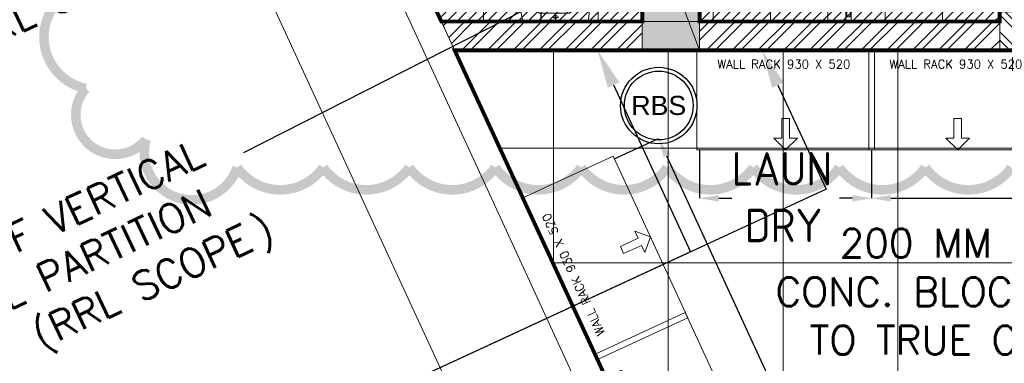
# Model space of a CAD drawing. Header units: millimetres. Extents: x 52937 to 262245, y 6619 to 63681.
# Tile 5 of 56: x 62892 to 68043, y 33579 to 35375. Entities that reach past the tile are written whole.
import ezdxf

# ---------------------------------------------------------------- set-up
doc = ezdxf.new("R2010")
doc.units = ezdxf.units.MM
doc.linetypes.add('CONTINU', pattern=[0])
for name, color, linetype, lineweight in [('AL_F-SLAT-WALL', 8, 'Continuous', 15), ('BAYS-RR', 8, 'Continuous', 0), ('COLUMN', 8, 'Continuous', 0), ('FALSE-CEILING', 8, 'Continuous', 13), ('FLOORING-WITH-HATCH', 8, 'Continuous', 20), ('HATCH', 8, 'Continuous', 5), ('P-RODS', 8, 'Continuous', 0), ('P-WATER-CLOSET', 8, 'Continuous', 0), ('TEXT', 8, 'Continuous', 5), ('WALL-HATCH', 8, 'Continuous', 5), ('WALLS', 8, 'Continuous', 5)]:
    doc.layers.add(name, color=color, linetype=linetype, lineweight=lineweight)
for name, color, linetype in [('AREA', 8, 'Continuous'), ('ARROWS', 6, 'Continuous'), ('DIMENSIONS & CATEGORY - BREAKUP', 8, 'Continuous'), ('F-RBS', 211, 'Continuous'), ('RAISED-FLOOR-AREA', 8, 'Continuous')]:
    doc.layers.add(name, color=color, linetype=linetype)
doc.styles.add('ARIAL', font='romans.shx', dxfattribs={"width": 0.8})
doc.styles.add('ISO', font='iso.shx', dxfattribs={"height": 175})
doc.styles.add('Scale_50', font='simplex.shx', dxfattribs={"height": 75})
doc.styles.get("Standard").update_dxf_attribs({"font": 'arial.ttf'})

# ---------------------------------------------------------------- blocks, each defined once
blk = doc.blocks.new('930 X 530 - WALL-RACK')
at = {"layer": 'BAYS-RR'}
blk.add_lwpolyline([(2181182.7, -389879), (2182112.7, -389879), (2182112.7, -389359), (2181182.7, -389359)], close=True, dxfattribs=at)
blk.add_lwpolyline([(2181647.7, -389879), (2181586.3, -389817.7), (2181627.2, -389817.7), (2181627.2, -389715.4), (2181668.1, -389715.4), (2181668.1, -389817.7), (2181709, -389817.7), (2181647.7, -389879)], dxfattribs=at)
at = {"layer": 'BAYS-RR', "insert": (2181638.1, -389409), "char_height": 45, "width": 1264.967, "attachment_point": 2, "rotation": 360, "style": 'Scale_50'}
blk.add_mtext('WALL RACK 930 X 520', dxfattribs=at)
blk = doc.blocks.new('RBS')
at = {"layer": 'F-RBS'}
for radius in [200, 180]:
    blk.add_circle((0, 0), radius, dxfattribs=at)
at = {"layer": 'F-RBS', "insert": (0, 0), "char_height": 100, "attachment_point": 5}
blk.add_mtext_dynamic_manual_height_columns('\\pxqc;RBS', width=90.385, gutter_width=12.5, heights=[0], dxfattribs=at)
blk = doc.blocks.new('WC2')
at = {"layer": 'P-WATER-CLOSET'}
for p, q in [((0.3, 127.3), (0.3, 169.7)), ((21.5, 148.5), (-20.9, 148.5)), ((75.9, 60.1), (-59.9, 60.1)), ((-170.6, 0), (170.6, 0)), ((83.9, 44.7), (-73.1, 44.7)), ((16.5, 23.3), (-16.5, 23.3)), ((0, 6.8), (0, 39.8))]:
    blk.add_line(p, q, dxfattribs=at)
at = {"layer": 'P-WATER-CLOSET', "const_width": 1}
blk.add_lwpolyline([(50, 0), (50, 12), (-50, 12), (-50, 0), (50, 0)], dxfattribs=at)
at = {"layer": 'P-WATER-CLOSET'}
for centre, radius in [((0.3, 148.5), 12.9), ((0.3, 156.7), 1.64), ((-6.5, 151.2), 1.64), ((-6.4, 145.9), 1.64), ((0.3, 139.9), 1.64), ((8.7, 151.2), 1.64), ((8.8, 145.9), 1.64), ((0, 23.3), 10.1)]:
    blk.add_circle(centre, radius, dxfattribs=at)
for centre, radius, start, end in [((65.8, 47.6), 241.1, 106.0577, 191.3866), ((46.7, 76.3), 195.8, 103.927, 143.2042), ((0.2, 275.5), 4, 80.0139, 106.0577), ((0.6, 262.5), 4, 92.2788, 103.927), ((4.4, 165), 101.6, 47.1811, 92.2788), ((-36.8, 65.3), 217.4, 342.5177, 80.0139), ((20.3, 127.6), 123.9, 8.7116, 64.5786), ((-24.1, 145.1), 111.8, 160.9319, 243.9545), ((-63.7, 149.1), 64.3, 136.2067, 190.0805), ((33.2, 152.9), 119.6, 295.112, 9.2851), ((-53.6, 143.4), 83.6, 204.2077, 265.6761), ((-31.8, 152.1), 96.2, 188.4796, 252.9924), ((52.3, 147.4), 90.5, 285.1653, 1.2134), ((40.9, 200.8), 145, 283.9951, 310.621)]:
    blk.add_arc(centre, radius, start, end, dxfattribs=at)
blk = doc.blocks.new('A$C4EB749B3')
at = {"layer": 'P-RODS'}
blk.add_lwpolyline([(9, 25), (8.9, 450.5), (-9.1, 450.5), (-9, 25)], close=True, dxfattribs=at)
blk.add_lwpolyline([(29, 0), (-29, 0), (-29, 6), (-13.5, 6), (-13.5, 50), (-9, 50), (-9, 25), (9, 25), (9, 50), (13.5, 50), (13.5, 6), (29, 6), (29, 0)], dxfattribs=at)

msp = doc.modelspace()

# ---------------------------------------------------------------- hatches: boundary and pattern name
at = {"layer": 'COLUMN'}
msp.add_hatch(color=256, dxfattribs=at).paths.add_polyline_path([(66148.6, 36014.8), (66448.6, 36014.8), (66448.6, 35214.8), (66148.6, 35214.8)])
at = {"layer": 'FLOORING-WITH-HATCH', "linetype": 'CONTINU'}
h = msp.add_hatch(dxfattribs=at)
h.set_pattern_fill('_USER', color=8, scale=600, style=0, double=1, pattern_type=0)
h.set_pattern_definition([(0, (69884.6, 45503.13), (0, 600), []), (90, (69884.6, 45503.13), (-600, 4e-14), [])])
h.paths.add_polyline_path([(87198.6, 29439.8), (86998.8, 29439.8), (86998.8, 17940.4), (82273.8, 17940.4), (82273.6, 29739.8), (82843.6, 29739.8), (82843.6, 31169.8), (85103.6, 31169.8), (85103.6, 29739.8), (87198.6, 29739.8)], flags=16)
h.paths.add_polyline_path([(71848.6, 44614.6), (72148.6, 44614.6), (72148.6, 43914.6), (71848.6, 43914.6)], flags=16)
h.paths.add_polyline_path([(77548.7, 44615.1), (77848.7, 44615.1), (77848.7, 43915.1), (77548.7, 43915.1)], flags=16)
h.paths.add_polyline_path([(83298.7, 44614.6), (83598.7, 44614.6), (83598.7, 43914.6), (83298.7, 43914.6)], flags=16)
h.paths.add_polyline_path([(83298.7, 40665.4), (83598.7, 40665.4), (83598.7, 39965.4), (83298.7, 39965.4)], flags=16)
h.paths.add_polyline_path([(77548.7, 40665.4), (77848.7, 40665.4), (77848.7, 39965.4), (77548.7, 39965.4)], flags=16)
h.paths.add_polyline_path([(71848.6, 40664.8), (72148.6, 40664.8), (72148.6, 39949.8), (71848.6, 39949.8)], flags=16)
h.paths.add_polyline_path([(77848.7, 35465.4), (77848.7, 34765.4), (77548.7, 34765.4), (77548.7, 35465.4)], flags=16)
h.paths.add_polyline_path([(83298.7, 35465.4), (83598.7, 35465.4), (83598.7, 34965.4), (83298.7, 34965.4)], flags=16)
h.paths.add_polyline_path([(77898.6, 29739.8), (77898.6, 29439.8), (77298.6, 29439.8), (77298.6, 29739.8)], flags=16)
h.paths.add_polyline_path([(72148.6, 29439.8), (71848.6, 29439.8), (71848.6, 30039.8), (72148.6, 30039.8)], flags=17)
h.paths.add_polyline_path([(68798.7, 30139.8), (69098.7, 30139.8), (69098.7, 29439.8), (68798.7, 29439.8)], flags=16)
h.paths.add_polyline_path([(86998.6, 12490.4), (86998.6, 12190.4), (86258.6, 12190.4), (86258.6, 12490.4)], flags=16)
h.paths.add_polyline_path([(71848.6, 37485.9), (71848.6, 38385.9), (73348.6, 38385.9), (73348.6, 37485.9)], flags=16)
h.paths.add_polyline_path([(70878.6, 40179.8), (71848.6, 40179.8), (71848.6, 40664.8), (72148.6, 40664.8), (72148.6, 39949.8), (70878.6, 39954.7), (68248.8, 39964.8), (68248.4, 35415.8), (71548.6, 35416), (72448.6, 35360.9), (72148.6, 35360.9), (72148.6, 34865.4), (71848.6, 34865.4), (71848.6, 35214.8), (65167.2, 35214.8), (67766.7, 29589.6), (74943.8, 29589.6), (74943.8, 26014.8), (76373.6, 26014.8), (76373.6, 26164.8), (76877.5, 26164.8), (76873.6, 23664.8), (76823.6, 23664.8), (76823.6, 20520.3), (76873.6, 20520.3), (76873.6, 19920.3), (76823.6, 19920.3), (76823.6, 16651.8), (78576, 15414), (78635.5, 15498), (79043.6, 15209.1), (78986.7, 15128.8), (82255.2, 12815.3), (82314.1, 12898.4), (82640.6, 12667.3), (82582, 12584.5), (86437.3, 9861.3), (86493.1, 9940.1), (86819.5, 9709), (86766.6, 9634.1), (90398.8, 7063.1), (90422.8, 7097.1), (90708.6, 6895.2), (90708.6, 12429.7), (92958.6, 12429.7), (93254.1, 33285.6), (86771.8, 33285.2), (86771.8, 45844.8), (69885.3, 45503.5), (69885.8, 42889.8), (70878.6, 42889.8)])
h = msp.add_hatch(dxfattribs=at)
h.set_pattern_fill('_USER', color=8, scale=300, angle=270, style=0, double=1, pattern_type=0)
h.set_pattern_definition([(270, (68018.62, 39964.9), (300, -6e-14), []), (0, (68018.62, 39964.9), (0, 300), [])])
edge = h.paths.add_edge_path()
edge.add_line((64800.2, 36009), (66162, 36638.3))
edge.add_line((66162, 36638.3), (65198.4, 38724.1))
edge.add_line((65198.4, 38724.1), (66299.4, 39235.8))
edge.add_line((66299.4, 39235.8), (66448.7, 39235.8))
edge.add_line((66448.7, 39235.8), (66448.9, 39964.8))
edge.add_line((66448.9, 39964.8), (68018.6, 39964.8))
edge.add_line((68018.6, 39964.8), (68018.6, 35365.1))
edge.add_line((68018.6, 35365.1), (66448.6, 35365))
edge.add_line((66448.6, 35365), (66448.6, 36014.8))
edge.add_line((66448.6, 36014.8), (66148.6, 36014.8))
edge.add_line((66148.6, 36014.8), (66148.7, 35365.1))
edge.add_line((66148.7, 35365.1), (65097.8, 35365))
edge.add_line((65097.8, 35365), (64800.2, 36009))
at = {"layer": 'HATCH', "linetype": 'Continuous'}
h = msp.add_hatch(dxfattribs=at)
h.set_pattern_fill('ANSI31', color=8, scale=300, style=0)
h.set_pattern_definition([(45, (-10519421.813, -1781447.46), (-26.5165043, 26.5165043), [])])
edge = h.paths.add_edge_path()
edge.add_line((62073, 41914.4), (63366.8, 42516.2))
edge.add_line((63366.8, 42516.2), (63448.6, 42340.4))
edge.add_line((63448.6, 42340.4), (64749, 42340.2))
edge.add_line((64749, 42340.2), (64749, 41046.4))
edge.add_line((64749, 41046.4), (63142.4, 41029.2))
edge.add_line((63142.4, 41029.2), (62596.5, 40777.7))
edge.add_line((62596.5, 40777.7), (62073, 41914.4))
edge.add_line((64800.2, 36009), (66162, 36638.3))
edge.add_line((66162, 36638.3), (65198.4, 38724.1))
edge.add_line((65198.4, 38724.1), (66299.4, 39235.8))
edge.add_line((66299.4, 39235.8), (66448.7, 39235.8))
edge.add_line((66448.7, 39235.8), (66448.9, 39964.8))
edge.add_line((66448.9, 39964.8), (68018.6, 39964.8))
edge.add_line((68018.6, 39964.8), (68018.6, 35365.1))
edge.add_line((68018.6, 35365.1), (66448.6, 35365))
edge.add_line((66448.6, 35365), (66448.6, 36014.8))
edge.add_line((66448.6, 36014.8), (66148.6, 36014.8))
edge.add_line((66148.6, 36014.8), (66148.7, 35365.1))
edge.add_line((66148.7, 35365.1), (65097.8, 35365))
edge.add_line((65097.8, 35365), (64800.2, 36009))
at = {"layer": 'HATCH', "linetype": 'CONTINU'}
h = msp.add_hatch(dxfattribs=at)
h.set_pattern_fill('_USER', color=8, scale=600, angle=270, style=0, double=1, pattern_type=0)
h.set_pattern_definition([(270, (68018.6, 39964.8), (600, -1e-13), []), (0, (68018.6, 39964.8), (0, 600), [])])
edge = h.paths.add_edge_path()
edge.add_line((64800.2, 36009), (66162, 36638.3))
edge.add_line((66162, 36638.3), (65198.4, 38724.1))
edge.add_line((65198.4, 38724.1), (66299.4, 39235.8))
edge.add_line((66299.4, 39235.8), (66448.7, 39235.8))
edge.add_line((66448.7, 39235.8), (66448.9, 39964.8))
edge.add_line((66448.9, 39964.8), (68018.6, 39964.8))
edge.add_line((68018.6, 39964.8), (68018.6, 35365.1))
edge.add_line((68018.6, 35365.1), (66448.6, 35365))
edge.add_line((66448.6, 35365), (66448.6, 36014.8))
edge.add_line((66448.6, 36014.8), (66148.6, 36014.8))
edge.add_line((66148.6, 36014.8), (66148.7, 35365.1))
edge.add_line((66148.7, 35365.1), (65097.8, 35365))
edge.add_line((65097.8, 35365), (64800.2, 36009))
at = {"layer": 'WALL-HATCH'}
h = msp.add_hatch(dxfattribs=at)
h.set_pattern_fill('ANSI32', color=256, scale=250, angle=90, style=0)
h.set_pattern_definition([(135, (-10519421.81, -1781447.46), (-66.2912607, -66.2912607), []), (135, (-10519421.81, -1781403.27), (-66.2912607, -66.2912607), [])])
h.paths.add_polyline_path([(71848.6, 35415.9), (68018.6, 35415.9), (68018.6, 35214.8), (71848.6, 35214.8)])
h = msp.add_hatch(dxfattribs=at)
h.set_pattern_fill('ANSI32', color=256, scale=10, angle=539.9782, style=0)
h.set_pattern_definition([(224.97824, (24156.62, 152505.04), (67.32634, -67.377495), []), (224.97824, (24111.72, 152505.06), (67.32634, -67.377495), [])])
h.paths.add_polyline_path([(65167.2, 35214.9), (65097.8, 35365), (66148.6, 35365.1), (66148.7, 35215.1)])
h = msp.add_hatch(dxfattribs=at)
h.set_pattern_fill('ANSI32', color=256, scale=10, angle=539.9782, style=0)
h.set_pattern_definition([(224.97824, (25032.61, 152505.04), (67.32634, -67.377495), []), (224.97824, (24987.71, 152505.06), (67.32634, -67.377495), [])])
h.paths.add_polyline_path([(66448.6, 35214.8), (66448.6, 35365), (68018.6, 35365.1), (68018.6, 35215.1)])

# ---------------------------------------------------------------- linework, layer by layer
at = {"layer": 'AREA', "const_width": 5}
msp.add_lwpolyline([(68018.6, 35385.7), (68018.6, 42892.8), (69735.9, 42892.8), (69735.7, 45506.3), (67714.2, 45457.3), (61526.6, 43092.8), (65097.8, 35365), (68018.6, 35365.1), (68018.6, 35385.7)], dxfattribs=at)
at = {"layer": 'ARROWS'}
for points in [[(67218.6, 35775.7), (67218.6, 36284.3), (64063.2, 34678.3)], [(65998.6, 35033.5), (66401.8, 34160.8), (63869.6, 32990.7)], [(66858.6, 35033.3), (67110.5, 34488.3), (63869.6, 32990.7)]]:
    msp.add_lwpolyline(points, dxfattribs=at)
for points in [[(65968.3, 35019.5), (65914.7, 35215), (66028.8, 35047.5)], [(66828.3, 35019.4), (66774.7, 35214.9), (66888.8, 35047.3)]]:
    msp.add_solid(points, dxfattribs=at)
at = {"layer": 'COLUMN'}
msp.add_line((66148.6, 36014.8), (66448.6, 35214.8), dxfattribs=at)
msp.add_lwpolyline([(66148.6, 36014.8), (66448.6, 36014.8), (66448.6, 35214.8), (66148.6, 35214.8)], close=True, dxfattribs=at)
at = {"layer": 'DIMENSIONS & CATEGORY - BREAKUP', "color": 8}
for p, q in [((66002.5, 34647.8), (66233.5, 34754.5)), ((66448.6, 34694.8), (66448.6, 34441.2)), ((67348.6, 34694.8), (67348.6, 34441.2)), ((67348.6, 34694.8), (67348.6, 34441.2)), ((66275.4, 34663.7), (66957.2, 33188)), ((66548.6, 34441.2), (66616.6, 34441.2)), ((67248.6, 34441.2), (67180.7, 34441.2)), ((67448.6, 34441.2), (68713.8, 34441.2))]:
    msp.add_line(p, q, dxfattribs=at)
for points in [[(66290.5, 34670.7), (66260.3, 34656.7), (66233.5, 34754.5)], [(66548.6, 34457.9), (66548.6, 34424.5), (66448.6, 34441.2)], [(67248.6, 34457.9), (67248.6, 34424.5), (67348.6, 34441.2)], [(67448.6, 34457.9), (67448.6, 34424.5), (67348.6, 34441.2)]]:
    msp.add_solid(points, dxfattribs=at)
at = {"layer": 'FALSE-CEILING', "color": 8, "linetype": 'Continuous', "const_width": 20}
msp.add_lwpolyline([(64800.2, 36009), (66162, 36638.3), (65198.4, 38724.1), (66299.4, 39235.8), (66448.7, 39235.8), (66448.9, 39964.8), (68018.6, 39964.8), (68018.6, 35365.1), (66448.6, 35365), (66448.6, 36014.8), (66148.6, 36014.8), (66148.7, 35365.1), (65097.8, 35365), (64800.2, 36009)], dxfattribs=at)
at = {"layer": 'FLOORING-WITH-HATCH', "color": 8, "linetype": 'Continuous', "const_width": 20}
for points in [[(74943.8, 29589.6), (67766.7, 29589.6), (65167.2, 35214.8), (71848.6, 35214.8), (71848.6, 34865.4), (72148.6, 34865.4), (72148.6, 35410.9), (71548.6, 35416), (68248.4, 35415.8), (68248.8, 39964.8), (72148.6, 39949.8), (72148.6, 40664.8), (71848.6, 40664.8), (71848.6, 40179.8), (70878.6, 40179.8), (70878.6, 42889.8), (69885.8, 42889.8), (69885.3, 45503.1), (86771.8, 45844.8)], [(64800.2, 36009), (66162, 36638.3), (65198.4, 38724.1), (66299.4, 39235.8), (66448.7, 39235.8), (66448.9, 39964.8), (68018.6, 39964.8), (68018.6, 35365.1), (66448.6, 35365), (66448.6, 36014.8), (66148.6, 36014.8), (66148.7, 35365.1), (65097.8, 35365), (64800.2, 36009)]]:
    msp.add_lwpolyline(points, dxfattribs=at)
at = {"layer": 'HATCH', "ltscale": 2000}
msp.add_line((60488.7, 43515.2), (69781.2, 23406.9), dxfattribs=at)
at = {"layer": 'P-RODS'}
msp.add_lwpolyline([(67256.6, 35364.8), (67198.6, 35364.8), (67198.6, 35370.8), (67214.1, 35370.8), (67214.1, 35414.9), (67218.6, 35414.9), (67218.6, 35389.8), (67236.6, 35389.8), (67236.6, 35414.8), (67241.1, 35414.8), (67241.1, 35370.8), (67256.6, 35370.8), (67256.6, 35364.8)], dxfattribs=at)
at = {"layer": 'RAISED-FLOOR-AREA', "color": 8, "const_width": 50}
for points in [[(63552.7, 34749.1, -1.03199), (63238.1, 35015.4, -0.520567), (63059.3, 35428.4, -0.520567), (62880.5, 35841.3, -0.520567), (62701.7, 36254.3, -0.520567), (62522.9, 36667.2, -0.520567), (62344.1, 37080.2, -0.520567), (62165.3, 37493.1, 0.24179), (59823.8, 36843.3, -0.254161), (61807.7, 38319.1, -0.520567), (61628.9, 38732, -0.520567), (61450.1, 39145, -0.520567), (61271.3, 39557.9, -0.520567), (61092.6, 39970.9, -0.520567), (60913.8, 40383.8, -0.520567), (60735, 40796.8, -0.520567), (60556.2, 41209.7, -0.520567), (60377.4, 41622.7, 0.171839), (57985.5, 40488.8, -0.229126), (60019.8, 42448.6, -0.520567), (59841, 42861.6, -0.520567)], [(68079.7, 34602.5, -0.520567), (67629.7, 34602.5, -0.520567), (67179.7, 34602.5, -0.520567), (66729.7, 34602.5, -0.520567), (66279.7, 34602.5, -0.520567), (65829.7, 34602.5, -0.520567), (65379.7, 34602.5, -0.520567), (64929.7, 34602.5, -0.520567), (64479.7, 34602.5, -0.520567), (64029.7, 34602.5, -0.971923), (63552.7, 34749.1, -0.520567)]]:
    msp.add_lwpolyline(points, format="xyb", dxfattribs=at)
at = {"layer": 'RAISED-FLOOR-AREA', "color": 8, "linetype": 'Continuous', "const_width": 20}
msp.add_lwpolyline([(64800.2, 36009), (66162, 36638.3), (65198.4, 38724.1), (66299.4, 39235.8), (66448.7, 39235.8), (66448.9, 39964.8), (68018.6, 39964.8), (68018.6, 35365.1), (66448.6, 35365), (66448.6, 36014.8), (66148.6, 36014.8), (66148.7, 35365.1), (65097.8, 35365), (64800.2, 36009)], dxfattribs=at)
at = {"layer": 'WALLS'}
for p, q in [((65031.8, 35507.8), (65402.9, 34704.7)), ((64895.7, 35444.8), (65266.8, 34641.8)), ((65402.9, 34704.7), (70435.4, 23814.8)), ((65266.8, 34641.8), (70270.1, 23814.8))]:
    msp.add_line(p, q, dxfattribs=at)
for points in [[(71848.6, 35415.9), (68018.6, 35415.9), (68018.6, 35214.8), (71848.6, 35214.8)], [(65167.2, 35214.9), (65097.8, 35365), (66148.6, 35365.1), (66148.7, 35215.1)], [(66448.6, 35214.8), (66448.6, 35365), (68018.6, 35365.1), (68018.6, 35215.1)]]:
    msp.add_lwpolyline(points, close=True, dxfattribs=at)

# ---------------------------------------------------------------- block references
at = {"rotation": 359.9814271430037}
msp.add_blockref('A$C4EB749B3', (67227.6, 35364.8), dxfattribs=at)
at = {"xscale": -1, "rotation": 0.005582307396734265}
msp.add_blockref('WC2', (65695, 35365), dxfattribs=at)
at = {"layer": 'AL_F-SLAT-WALL'}
msp.add_blockref('RBS', (66234.9, 34926), dxfattribs=at)
at = {"layer": 'BAYS-RR'}
for p in [(-2114749, 424573.9), (-2113849, 424573.9)]:
    msp.add_blockref('930 X 530 - WALL-RACK', p, dxfattribs=at)
at = {"layer": 'BAYS-RR', "rotation": 114.7978295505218}
for p in [(627283.3, -2109768.2), (627660.8, -2110585.2)]:
    msp.add_blockref('930 X 530 - WALL-RACK', p, dxfattribs=at)

# ---------------------------------------------------------------- texts
at = {"layer": 'DIMENSIONS & CATEGORY - BREAKUP', "color": 8, "linetype": 'CONTINU', "style": 'ISO'}
for s, p in [('LAUN', (66616.7, 34507.6)), ('DRY', (66684.7, 34211.9))]:
    msp.add_text(s, height=175, dxfattribs=at).set_placement(p)
at = {"layer": 'TEXT', "style": 'ARIAL'}
for s, rotation, p in [('150 MM THK. SOLID', 25.1507, (61651.1, 35285.7)), ('CONC. BLOCK WALL UP TO', 25.1507, (61131.4, 34762.1)), ('RRL SCOPE', 25.1507, (62645.2, 35189.2)), ('1 NO.S. OF VERTICAL', 25.1507, (61953.7, 33721)), ('URINAL PARTITION', 25.1507, (62304.6, 33606.1)), (')', 25.1507, (64153.8, 34190.7)), ('RRL SCOPE', 25.1507, (63088.8, 33690.6)), ('200 MM THK. SOLID', 360, (67181.7, 34131)), ('CONC. BLOCK WALL UP', 360, (66845.5, 33877.9)), ('(', 25.1507, (63004, 33650.8)), ('TO TRUE CEILING HT.', 360, (67024.5, 33624.8))]:
    msp.add_text(s, height=150, rotation=rotation, dxfattribs=at).set_placement(p)

doc.saveas('drawing.dxf')
